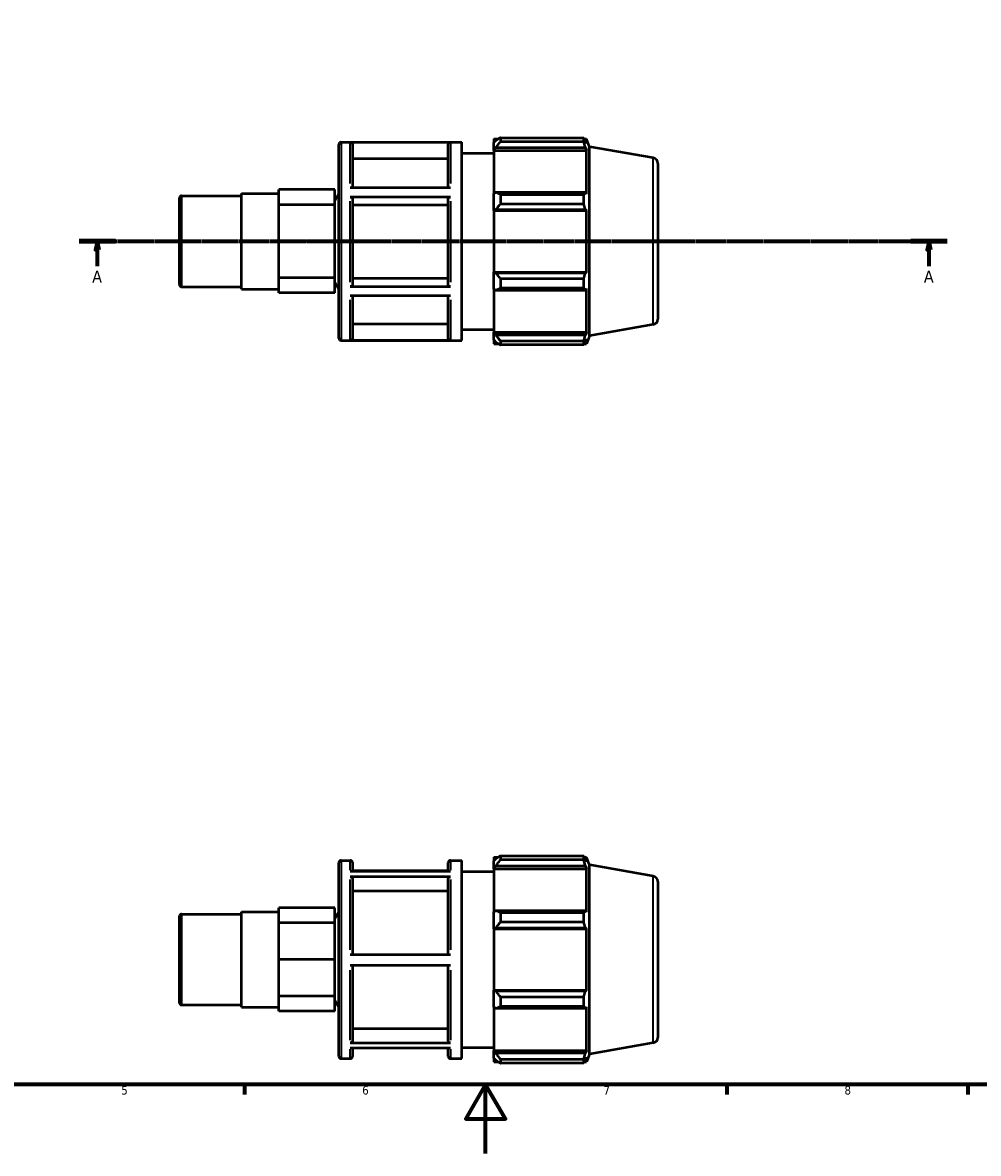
# Model space of a CAD drawing. Header units: millimetres. Extents: x 0 to 908, y 0 to 634.
# Tile 2 of 5: x 286 to 564, y 0 to 329. Entities that reach past the tile are written whole.
import ezdxf

# ---------------------------------------------------------------- set-up
doc = ezdxf.new("R2010")
doc.units = ezdxf.units.MM
doc.linetypes.add('CHAIN', pattern=[0.7087, 0.4724, -0.0591, 0.1181, -0.0591])
for name, color, linetype, lineweight in [('Border (ISO)', 7, 'Continuous', 70), ('Section Line (ISO)', 7, 'CHAIN', 70), ('Visible (ISO)', 7, 'Continuous', 50), ('Visible Narrow (ISO)', 7, 'Continuous', 35)]:
    doc.layers.add(name, color=color, linetype=linetype, lineweight=lineweight)
doc.styles.add('Label Text (ISO)', font='tahoma.ttf')
doc.styles.add('Note Text (ISO)', font='tahoma.ttf')

# ---------------------------------------------------------------- blocks, each defined once
blk = doc.blocks.new('Borders Default Border')
at = {"layer": 'Border (ISO)'}
for p, q in [((350.42, 20), (350.42, 17.1)), ((490.58, 20), (490.58, 17.1)), ((560.67, 20), (560.67, 17.1))]:
    blk.add_line(p, q, dxfattribs=at)
at = {"layer": 'Border (ISO)', "flags": 128}
for points in [[(20, 20), (20, 574), (821, 574), (821, 20), (20, 20)], [(420.5, 0), (420.5, 20), (414.73, 10), (426.27, 10), (420.5, 20)]]:
    blk.add_lwpolyline(points, dxfattribs=at)
at = {"layer": 'Border (ISO)', "color": 232, "true_color": 0xca0064, "char_height": 2.5, "attachment_point": 7, "style": 'Note Text (ISO)'}
for s, insert in [('5', (314.64, 17.05)), ('6', (384.66, 17.05)), ('7', (454.77, 17.1)), ('8', (524.81, 17.04))]:
    blk.add_mtext(s, dxfattribs=dict(at, insert=insert))
blk = doc.blocks.new('2dTransSection0')
at = {"layer": 'Section Line (ISO)', "linetype": 'CHAIN'}
blk.add_line((302.43, 265.11), (554.63, 265.11), dxfattribs=at)
at = {"layer": 'Section Line (ISO)', "linetype": 'Continuous', "lineweight": 140}
for p, q in [((302.43, 265.11), (312.94, 265.11)), ((544.12, 265.11), (554.63, 265.11))]:
    blk.add_line(p, q, dxfattribs=at)
at = {"layer": 'Section Line (ISO)', "linetype": 'Continuous'}
for p, q in [((307.69, 265.11), (307.19, 262.61)), ((307.69, 262.61), (307.69, 265.11)), ((308.19, 262.61), (307.69, 265.11)), ((549.37, 265.11), (548.87, 262.61)), ((549.37, 262.61), (549.37, 265.11)), ((549.87, 262.61), (549.37, 265.11)), ((307.19, 262.61), (308.19, 262.61)), ((307.69, 257.85), (307.69, 262.61)), ((548.87, 262.61), (549.87, 262.61)), ((549.37, 257.85), (549.37, 262.61))]:
    blk.add_line(p, q, dxfattribs=at)
at = {"layer": 'Section Line (ISO)', "linetype": 'Continuous', "flags": 128}
for points in [[(308.19, 262.61), (307.69, 265.11), (307.19, 262.61), (308.19, 262.61)], [(549.87, 262.61), (549.37, 265.11), (548.87, 262.61), (549.87, 262.61)]]:
    blk.add_lwpolyline(points, dxfattribs=at)
at = {"layer": 'Section Line (ISO)'}
for points in [[(308.19, 262.61), (307.69, 265.11), (307.19, 262.61), (308.19, 262.61)], [(549.87, 262.61), (549.37, 265.11), (548.87, 262.61), (549.87, 262.61)]]:
    blk.add_solid(points, dxfattribs=at)
at = {"layer": 'Section Line (ISO)', "char_height": 3.5, "attachment_point": 7, "style": 'Label Text (ISO)'}
for insert in [(306.2, 253.11), (547.89, 253.11)]:
    blk.add_mtext('A', dxfattribs=dict(at, insert=insert))

msp = doc.modelspace()

# ---------------------------------------------------------------- linework, layer by layer
at = {"layer": 'Visible (ISO)'}
for p, q in [((377.865, 236.947), (377.865, 293.267)), ((378.505, 293.907), (413.607, 293.907)), ((410.276, 293.853), (381.196, 293.853)), ((381.836, 293.212), (381.836, 280.743)), ((409.636, 280.743), (409.636, 293.212)), ((413.607, 236.307), (413.607, 293.907)), ((422.874, 294.867), (422.874, 293.794)), ((422.874, 294.867), (424.236, 294.867)), ((423.514, 294.405), (422.874, 293.794)), ((422.874, 291.788), (422.874, 293.794)), ((424.794, 295.216), (424.794, 294.059)), ((424.794, 295.216), (449.037, 295.216)), ((449.037, 294.059), (424.794, 294.059)), ((449.037, 294.059), (449.037, 295.216)), ((449.24, 294.867), (449.852, 294.867)), ((449.852, 293.489), (449.503, 294.405)), ((450.674, 292.608), (449.852, 294.867)), ((449.852, 293.489), (449.852, 294.867)), ((450.674, 237.605), (450.674, 292.608)), ((469.209, 289.34), (450.674, 292.608)), ((413.607, 290.707), (422.874, 290.707)), ((422.874, 291.788), (423.514, 292.355)), ((422.874, 291.504), (422.874, 291.788)), ((422.874, 291.504), (422.874, 278.996)), ((422.874, 291.504), (449.852, 291.504)), ((423.514, 292.355), (449.503, 292.355)), ((449.503, 292.355), (449.852, 291.504)), ((449.852, 278.848), (449.852, 291.504)), ((409.636, 289.043), (381.836, 289.043)), ((470.531, 287.764), (470.531, 242.449)), ((360.407, 277.931), (360.407, 280.132)), ((376.72, 280.132), (360.407, 280.132)), ((376.72, 275.731), (376.72, 280.132)), ((381.196, 280.743), (410.276, 280.743)), ((331.531, 252.526), (331.531, 277.687)), ((332.171, 278.327), (349.531, 278.327)), ((349.531, 251.225), (349.531, 278.988)), ((349.531, 278.988), (360.407, 278.988)), ((360.407, 275.731), (360.407, 277.931)), ((376.72, 277.005), (377.865, 278.988)), ((410.276, 277.964), (381.196, 277.964)), ((381.836, 277.643), (381.836, 252.3)), ((409.636, 252.3), (409.636, 277.643)), ((423.514, 279.291), (422.874, 278.996)), ((422.874, 274.152), (422.874, 278.996)), ((449.503, 279.291), (423.514, 279.291)), ((424.794, 278.736), (424.794, 275.942)), ((424.794, 278.736), (449.037, 278.736)), ((449.037, 275.942), (449.037, 278.736)), ((449.852, 278.848), (449.503, 279.291)), ((360.407, 270.419), (360.407, 275.731)), ((376.72, 275.731), (360.407, 275.731)), ((376.72, 265.107), (376.72, 275.731)), ((409.636, 275.558), (381.836, 275.558)), ((422.874, 274.152), (423.514, 274.344)), ((422.874, 274.056), (422.874, 274.152)), ((422.874, 274.056), (422.874, 256.158)), ((422.874, 274.056), (449.852, 274.056)), ((423.514, 274.344), (449.503, 274.344)), ((449.037, 275.942), (424.794, 275.942)), ((449.503, 274.344), (449.852, 274.056)), ((449.852, 256.158), (449.852, 274.056)), ((360.407, 265.107), (360.407, 270.419)), ((360.407, 259.794), (360.407, 265.107)), ((376.72, 265.107), (360.407, 265.107)), ((376.72, 254.482), (376.72, 265.107)), ((360.407, 254.482), (360.407, 259.794)), ((360.407, 252.282), (360.407, 254.482)), ((376.72, 254.482), (360.407, 254.482)), ((376.72, 250.081), (376.72, 254.482)), ((376.72, 253.208), (377.865, 251.225)), ((381.836, 254.384), (409.636, 254.384)), ((422.874, 256.061), (422.874, 256.158)), ((422.874, 256.158), (449.852, 256.158)), ((423.514, 255.869), (422.874, 256.061)), ((422.874, 251.217), (422.874, 256.061)), ((449.503, 255.869), (423.514, 255.869)), ((424.794, 254.271), (424.794, 251.478)), ((424.794, 254.271), (449.037, 254.271)), ((449.037, 251.478), (449.037, 254.271)), ((449.852, 256.158), (449.503, 255.869)), ((332.171, 251.886), (349.531, 251.886)), ((349.531, 251.225), (360.407, 251.225)), ((360.407, 250.081), (360.407, 252.282)), ((376.72, 250.081), (360.407, 250.081)), ((381.196, 251.98), (410.276, 251.98)), ((422.874, 251.217), (423.514, 250.922)), ((422.874, 251.217), (422.874, 238.709)), ((423.514, 250.922), (449.503, 250.922)), ((449.037, 251.478), (424.794, 251.478)), ((449.503, 250.922), (449.852, 251.365)), ((449.852, 238.709), (449.852, 251.365)), ((410.276, 249.217), (381.196, 249.217)), ((381.836, 249.217), (381.836, 236.984)), ((409.636, 236.984), (409.636, 249.217)), ((381.836, 241.15), (409.636, 241.15)), ((469.209, 240.873), (450.674, 237.605)), ((413.607, 239.507), (422.874, 239.507)), ((422.874, 238.425), (422.874, 238.709)), ((422.874, 238.709), (449.852, 238.709)), ((422.874, 236.419), (422.874, 238.425)), ((423.514, 237.858), (422.874, 238.425)), ((449.503, 237.858), (423.514, 237.858)), ((449.852, 238.709), (449.503, 237.858)), ((449.503, 235.808), (449.852, 236.724)), ((450.674, 237.605), (449.852, 235.347)), ((449.852, 235.347), (449.852, 236.724)), ((378.505, 236.307), (413.607, 236.307)), ((381.196, 236.343), (410.276, 236.343)), ((422.874, 236.419), (423.514, 235.808)), ((422.874, 236.419), (422.874, 235.347)), ((422.874, 235.347), (424.236, 235.347)), ((424.794, 236.154), (424.794, 234.997)), ((424.794, 236.154), (449.037, 236.154)), ((449.037, 234.997), (424.794, 234.997)), ((449.037, 234.997), (449.037, 236.154)), ((449.24, 235.347), (449.852, 235.347)), ((422.874, 86.11), (422.874, 85.037)), ((422.874, 86.11), (424.236, 86.11)), ((423.514, 85.648), (422.874, 85.037)), ((424.794, 86.459), (424.794, 85.302)), ((424.794, 86.459), (449.037, 86.459)), ((449.037, 85.302), (449.037, 86.459)), ((449.24, 86.11), (449.852, 86.11)), ((449.852, 84.732), (449.503, 85.648)), ((450.674, 83.851), (449.852, 86.11)), ((449.852, 84.732), (449.852, 86.11)), ((377.865, 28.19), (377.865, 84.51)), ((378.505, 85.15), (381.196, 85.15)), ((381.836, 84.51), (381.836, 81.984)), ((409.636, 81.984), (409.636, 84.51)), ((410.276, 85.15), (413.607, 85.15)), ((413.607, 27.55), (413.607, 85.15)), ((422.874, 83.031), (422.874, 85.037)), ((422.874, 83.031), (423.514, 83.599)), ((422.874, 82.747), (422.874, 83.031)), ((422.874, 82.747), (422.874, 70.239)), ((422.874, 82.747), (449.852, 82.747)), ((423.514, 83.599), (449.503, 83.599)), ((449.037, 85.302), (424.794, 85.302)), ((449.503, 83.599), (449.852, 82.747)), ((449.852, 70.091), (449.852, 82.747)), ((450.674, 28.848), (450.674, 83.851)), ((469.209, 80.583), (450.674, 83.851)), ((381.196, 81.984), (410.276, 81.984)), ((410.276, 80.37), (381.196, 80.37)), ((409.636, 82.12), (381.836, 82.12)), ((381.836, 79.814), (381.836, 57.799)), ((409.636, 57.799), (409.636, 79.814)), ((413.607, 81.95), (422.874, 81.95)), ((470.531, 79.007), (470.531, 33.692)), ((409.636, 76.204), (381.836, 76.204)), ((332.171, 69.57), (349.531, 69.57)), ((349.531, 42.468), (349.531, 70.231)), ((349.531, 70.231), (360.407, 70.231)), ((376.72, 71.375), (360.407, 71.375)), ((360.407, 69.174), (360.407, 71.375)), ((360.407, 66.974), (360.407, 69.174)), ((376.72, 66.974), (376.72, 71.375)), ((376.72, 68.248), (377.865, 70.231)), ((423.514, 70.535), (422.874, 70.239)), ((422.874, 65.395), (422.874, 70.239)), ((449.503, 70.535), (423.514, 70.535)), ((424.794, 69.979), (424.794, 67.185)), ((424.794, 69.979), (449.037, 69.979)), ((449.037, 67.185), (449.037, 69.979)), ((449.852, 70.091), (449.503, 70.535)), ((331.531, 43.769), (331.531, 68.93)), ((376.72, 66.974), (360.407, 66.974)), ((360.407, 61.662), (360.407, 66.974)), ((376.72, 56.35), (376.72, 66.974)), ((449.037, 67.185), (424.794, 67.185)), ((422.874, 65.395), (423.514, 65.587)), ((422.874, 65.299), (422.874, 65.395)), ((422.874, 65.299), (422.874, 47.401)), ((422.874, 65.299), (449.852, 65.299)), ((423.514, 65.587), (449.503, 65.587)), ((449.503, 65.587), (449.852, 65.299)), ((449.852, 47.401), (449.852, 65.299)), ((360.407, 56.35), (360.407, 61.662)), ((360.407, 51.037), (360.407, 56.35)), ((376.72, 56.35), (360.407, 56.35)), ((376.72, 45.725), (376.72, 56.35)), ((381.196, 57.799), (410.276, 57.799)), ((410.276, 54.599), (381.196, 54.599)), ((381.836, 54.599), (381.836, 32.719)), ((409.636, 32.719), (409.636, 54.599)), ((360.407, 45.725), (360.407, 51.037)), ((422.874, 47.304), (422.874, 47.401)), ((422.874, 47.401), (449.852, 47.401)), ((422.874, 42.46), (422.874, 47.304)), ((423.514, 47.112), (422.874, 47.304)), ((449.503, 47.112), (423.514, 47.112)), ((449.852, 47.401), (449.503, 47.112)), ((332.171, 43.129), (349.531, 43.129)), ((360.407, 43.525), (360.407, 45.725)), ((376.72, 45.725), (360.407, 45.725)), ((360.407, 41.324), (360.407, 43.525)), ((376.72, 41.324), (376.72, 45.725)), ((376.72, 44.451), (377.865, 42.468)), ((424.794, 45.514), (424.794, 42.721)), ((424.794, 45.514), (449.037, 45.514)), ((449.037, 42.721), (449.037, 45.514)), ((349.531, 42.468), (360.407, 42.468)), ((376.72, 41.324), (360.407, 41.324)), ((422.874, 42.46), (422.874, 29.952)), ((422.874, 42.46), (423.514, 42.165)), ((423.514, 42.165), (449.503, 42.165)), ((449.037, 42.721), (424.794, 42.721)), ((449.503, 42.165), (449.852, 42.608)), ((449.852, 29.952), (449.852, 42.608)), ((381.836, 36.328), (409.636, 36.328)), ((381.196, 32.164), (410.276, 32.164)), ((410.276, 30.579), (381.196, 30.579)), ((381.836, 30.579), (381.836, 28.19)), ((409.636, 28.19), (409.636, 30.579)), ((413.607, 30.75), (422.874, 30.75)), ((422.874, 29.668), (422.874, 29.952)), ((422.874, 29.952), (449.852, 29.952)), ((422.874, 27.662), (422.874, 29.668)), ((423.514, 29.101), (422.874, 29.668)), ((449.852, 29.952), (449.503, 29.101)), ((469.209, 32.117), (450.674, 28.848)), ((378.505, 27.55), (381.196, 27.55)), ((410.276, 27.55), (413.607, 27.55)), ((422.874, 27.662), (422.874, 26.59)), ((422.874, 27.662), (423.514, 27.051)), ((422.874, 26.59), (424.236, 26.59)), ((449.503, 29.101), (423.514, 29.101)), ((424.794, 27.397), (424.794, 26.24)), ((424.794, 27.397), (449.037, 27.397)), ((449.037, 26.24), (449.037, 27.397)), ((449.24, 26.59), (449.852, 26.59)), ((449.503, 27.051), (449.852, 27.967)), ((450.674, 28.848), (449.852, 26.59)), ((449.852, 26.59), (449.852, 27.967)), ((449.037, 26.24), (424.794, 26.24))]:
    msp.add_line(p, q, dxfattribs=at)
for centre, radius, start, end in [((378.505, 293.267), 0.64, 90, 180), ((468.931, 287.764), 1.6, 0, 80), ((332.171, 277.687), 0.64, 90, 180), ((332.171, 252.526), 0.64, 180, 270), ((468.931, 242.449), 1.6, 280, 0), ((378.505, 236.947), 0.64, 180, 270), ((378.505, 84.51), 0.64, 90, 180), ((381.196, 84.51), 0.64, 0, 90), ((410.276, 84.51), 0.64, 90, 180), ((468.931, 79.007), 1.6, 0, 80), ((332.171, 68.93), 0.64, 90, 180), ((332.171, 43.769), 0.64, 180, 270), ((468.931, 33.692), 1.6, 280, 0), ((378.505, 28.19), 0.64, 180, 270), ((381.196, 28.19), 0.64, 270, 0), ((410.276, 28.19), 0.64, 180, 270)]:
    msp.add_arc(centre, radius, start, end, dxfattribs=at)
for points, knots in [([(381.196, 293.853), (381.275, 293.853), (381.368, 293.835), (381.514, 293.774), (381.593, 293.722), (381.704, 293.61), (381.757, 293.531), (381.817, 293.384), (381.836, 293.291), (381.836, 293.212)], [0, 0, 0, 0, 0.0236812, 0.0236812, 0.047384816, 0.047384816, 0.071116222, 0.071116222, 0.094871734, 0.094871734, 0.094871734, 0.094871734]), ([(409.636, 293.212), (409.636, 293.291), (409.654, 293.384), (409.715, 293.531), (409.768, 293.61), (409.879, 293.722), (409.958, 293.774), (410.104, 293.835), (410.197, 293.853), (410.276, 293.853)], [0.284622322, 0.284622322, 0.284622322, 0.284622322, 0.308377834, 0.308377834, 0.33210924, 0.33210924, 0.355812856, 0.355812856, 0.379494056, 0.379494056, 0.379494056, 0.379494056]), ([(381.196, 277.964), (381.275, 277.964), (381.368, 277.954), (381.514, 277.924), (381.593, 277.898), (381.704, 277.842), (381.757, 277.802), (381.817, 277.729), (381.836, 277.683), (381.836, 277.643)], [0, 0, 0, 0, 0.0236812, 0.0236812, 0.047384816, 0.047384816, 0.071116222, 0.071116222, 0.094871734, 0.094871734, 0.094871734, 0.094871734]), ([(409.636, 277.643), (409.636, 277.683), (409.654, 277.729), (409.715, 277.802), (409.768, 277.842), (409.879, 277.898), (409.958, 277.924), (410.104, 277.954), (410.197, 277.964), (410.276, 277.964)], [0.284622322, 0.284622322, 0.284622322, 0.284622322, 0.308377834, 0.308377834, 0.33210924, 0.33210924, 0.355812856, 0.355812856, 0.379494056, 0.379494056, 0.379494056, 0.379494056]), ([(381.836, 252.3), (381.836, 252.261), (381.817, 252.214), (381.757, 252.141), (381.704, 252.102), (381.593, 252.046), (381.514, 252.019), (381.368, 251.989), (381.275, 251.98), (381.196, 251.98)], [0.284534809, 0.284534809, 0.284534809, 0.284534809, 0.308271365, 0.308271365, 0.331991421, 0.331991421, 0.355692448, 0.355692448, 0.379378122, 0.379378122, 0.379378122, 0.379378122]), ([(410.276, 251.98), (410.197, 251.98), (410.104, 251.989), (409.958, 252.019), (409.879, 252.046), (409.768, 252.102), (409.715, 252.141), (409.654, 252.214), (409.636, 252.261), (409.636, 252.3)], [0, 0, 0, 0, 0.023685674, 0.023685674, 0.047386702, 0.047386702, 0.071106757, 0.071106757, 0.094843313, 0.094843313, 0.094843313, 0.094843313]), ([(381.836, 236.984), (381.836, 236.905), (381.817, 236.812), (381.757, 236.665), (381.704, 236.587), (381.593, 236.475), (381.514, 236.422), (381.368, 236.362), (381.275, 236.343), (381.196, 236.343)], [0.284534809, 0.284534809, 0.284534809, 0.284534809, 0.308271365, 0.308271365, 0.331991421, 0.331991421, 0.355692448, 0.355692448, 0.379378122, 0.379378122, 0.379378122, 0.379378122]), ([(410.276, 236.343), (410.197, 236.343), (410.104, 236.362), (409.958, 236.422), (409.879, 236.475), (409.768, 236.587), (409.715, 236.665), (409.654, 236.812), (409.636, 236.905), (409.636, 236.984)], [0, 0, 0, 0, 0.023685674, 0.023685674, 0.047386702, 0.047386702, 0.071106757, 0.071106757, 0.094843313, 0.094843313, 0.094843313, 0.094843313]), ([(381.196, 80.37), (381.275, 80.37), (381.368, 80.354), (381.514, 80.301), (381.593, 80.256), (381.704, 80.159), (381.757, 80.09), (381.817, 79.964), (381.836, 79.883), (381.836, 79.814)], [0, 0, 0, 0, 0.0236812, 0.0236812, 0.047384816, 0.047384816, 0.071116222, 0.071116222, 0.094871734, 0.094871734, 0.094871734, 0.094871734]), ([(409.636, 79.814), (409.636, 79.883), (409.654, 79.964), (409.715, 80.09), (409.768, 80.159), (409.879, 80.256), (409.958, 80.301), (410.104, 80.354), (410.197, 80.37), (410.276, 80.37)], [0.284622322, 0.284622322, 0.284622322, 0.284622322, 0.308377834, 0.308377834, 0.33210924, 0.33210924, 0.355812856, 0.355812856, 0.379494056, 0.379494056, 0.379494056, 0.379494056]), ([(381.836, 32.719), (381.836, 32.651), (381.817, 32.57), (381.757, 32.444), (381.704, 32.375), (381.593, 32.278), (381.514, 32.233), (381.368, 32.18), (381.275, 32.164), (381.196, 32.164)], [0.284534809, 0.284534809, 0.284534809, 0.284534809, 0.308271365, 0.308271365, 0.331991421, 0.331991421, 0.355692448, 0.355692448, 0.379378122, 0.379378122, 0.379378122, 0.379378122]), ([(410.276, 32.164), (410.197, 32.164), (410.104, 32.18), (409.958, 32.233), (409.879, 32.278), (409.768, 32.375), (409.715, 32.444), (409.654, 32.57), (409.636, 32.651), (409.636, 32.719)], [0, 0, 0, 0, 0.023685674, 0.023685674, 0.047386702, 0.047386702, 0.071106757, 0.071106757, 0.094843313, 0.094843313, 0.094843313, 0.094843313])]:
    msp.add_open_spline(points, degree=3, knots=knots, dxfattribs=at)
for points, weights in [([(424.794, 295.216), (424.128, 294.802), (423.514, 294.405)], [1.01482427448, 1.01058832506, 1.00554853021]), ([(423.514, 292.355), (424.128, 293.19), (424.794, 294.059)], [1.00554853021, 1.01058832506, 1.01482427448]), ([(449.037, 295.216), (449.279, 294.802), (449.503, 294.405)], [1, 1.00161927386, 1.00242219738]), ([(449.503, 292.355), (449.279, 293.19), (449.037, 294.059)], [1.00242219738, 1.00161927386, 1]), ([(424.794, 278.736), (424.128, 279.019), (423.514, 279.291)], [1.01482427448, 1.01058832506, 1.00554853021]), ([(449.037, 278.736), (449.279, 279.019), (449.503, 279.291)], [1, 1.00161927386, 1.00242219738]), ([(423.514, 274.344), (424.128, 275.127), (424.794, 275.942)], [1.00554853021, 1.01058832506, 1.01482427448]), ([(449.503, 274.344), (449.279, 275.127), (449.037, 275.942)], [1.00242219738, 1.00161927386, 1]), ([(424.794, 254.271), (424.128, 255.086), (423.514, 255.869)], [1.01482427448, 1.01058832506, 1.00554853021]), ([(449.037, 254.271), (449.279, 255.086), (449.503, 255.869)], [1, 1.00161927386, 1.00242219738]), ([(423.514, 250.922), (424.128, 251.194), (424.794, 251.478)], [1.00554853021, 1.01058832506, 1.01482427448]), ([(449.503, 250.922), (449.279, 251.194), (449.037, 251.478)], [1.00242219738, 1.00161927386, 1]), ([(424.794, 236.154), (424.128, 237.023), (423.514, 237.858)], [1.01482427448, 1.01058832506, 1.00554853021]), ([(449.037, 236.154), (449.279, 237.023), (449.503, 237.858)], [1, 1.00161927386, 1.00242219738]), ([(423.514, 235.808), (424.128, 235.411), (424.794, 234.997)], [1.00554853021, 1.01058832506, 1.01482427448]), ([(449.503, 235.808), (449.279, 235.411), (449.037, 234.997)], [1.00242219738, 1.00161927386, 1]), ([(424.794, 86.459), (424.128, 86.045), (423.514, 85.648)], [1.01482427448, 1.01058832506, 1.00554853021]), ([(449.037, 86.459), (449.279, 86.045), (449.503, 85.648)], [1, 1.00161927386, 1.00242219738]), ([(423.514, 83.599), (424.128, 84.433), (424.794, 85.302)], [1.00554853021, 1.01058832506, 1.01482427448]), ([(449.503, 83.599), (449.279, 84.433), (449.037, 85.302)], [1.00242219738, 1.00161927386, 1]), ([(424.794, 69.979), (424.128, 70.262), (423.514, 70.535)], [1.01482427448, 1.01058832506, 1.00554853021]), ([(449.037, 69.979), (449.279, 70.262), (449.503, 70.535)], [1, 1.00161927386, 1.00242219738]), ([(423.514, 65.587), (424.128, 66.37), (424.794, 67.185)], [1.00554853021, 1.01058832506, 1.01482427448]), ([(449.503, 65.587), (449.279, 66.37), (449.037, 67.185)], [1.00242219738, 1.00161927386, 1]), ([(424.794, 45.514), (424.128, 46.329), (423.514, 47.112)], [1.01482427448, 1.01058832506, 1.00554853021]), ([(449.037, 45.514), (449.279, 46.329), (449.503, 47.112)], [1, 1.00161927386, 1.00242219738]), ([(423.514, 42.165), (424.128, 42.437), (424.794, 42.721)], [1.00554853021, 1.01058832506, 1.01482427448]), ([(449.503, 42.165), (449.279, 42.437), (449.037, 42.721)], [1.00242219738, 1.00161927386, 1]), ([(424.794, 27.397), (424.128, 28.266), (423.514, 29.101)], [1.01482427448, 1.01058832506, 1.00554853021]), ([(423.514, 27.051), (424.128, 26.654), (424.794, 26.24)], [1.00554853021, 1.01058832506, 1.01482427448]), ([(449.037, 27.397), (449.279, 28.266), (449.503, 29.101)], [1, 1.00161927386, 1.00242219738]), ([(449.503, 27.051), (449.279, 26.654), (449.037, 26.24)], [1.00242219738, 1.00161927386, 1])]:
    msp.add_rational_spline(points, weights, degree=2, dxfattribs=at)
at = {"layer": 'Visible Narrow (ISO)'}
for p, q in [((378.505, 293.552), (378.505, 236.661)), ((381.196, 281.858), (381.196, 293.74)), ((410.276, 293.74), (410.276, 281.858)), ((469.209, 241.172), (469.209, 289.041)), ((332.171, 278.164), (332.171, 252.049)), ((381.196, 253.194), (381.196, 276.744)), ((410.276, 276.744), (410.276, 253.194)), ((381.196, 236.442), (381.196, 248.111)), ((410.276, 248.111), (410.276, 236.442)), ((378.505, 84.795), (378.505, 27.904)), ((381.196, 82.288), (381.196, 85.142)), ((410.276, 85.142), (410.276, 82.288)), ((381.196, 59.143), (381.196, 79.6)), ((410.276, 79.6), (410.276, 59.143)), ((469.209, 32.415), (469.209, 80.284)), ((332.171, 69.407), (332.171, 43.292)), ((381.196, 32.922), (381.196, 53.256)), ((410.276, 53.256), (410.276, 32.922)), ((381.196, 27.557), (381.196, 30.288)), ((410.276, 30.288), (410.276, 27.557))]:
    msp.add_line(p, q, dxfattribs=at)

# ---------------------------------------------------------------- block references
msp.add_blockref('Borders Default Border', (0, 0))
at = {"layer": 'Section Line (ISO)'}
msp.add_blockref('2dTransSection0', (0, 0), dxfattribs=at)

doc.saveas('drawing.dxf')
